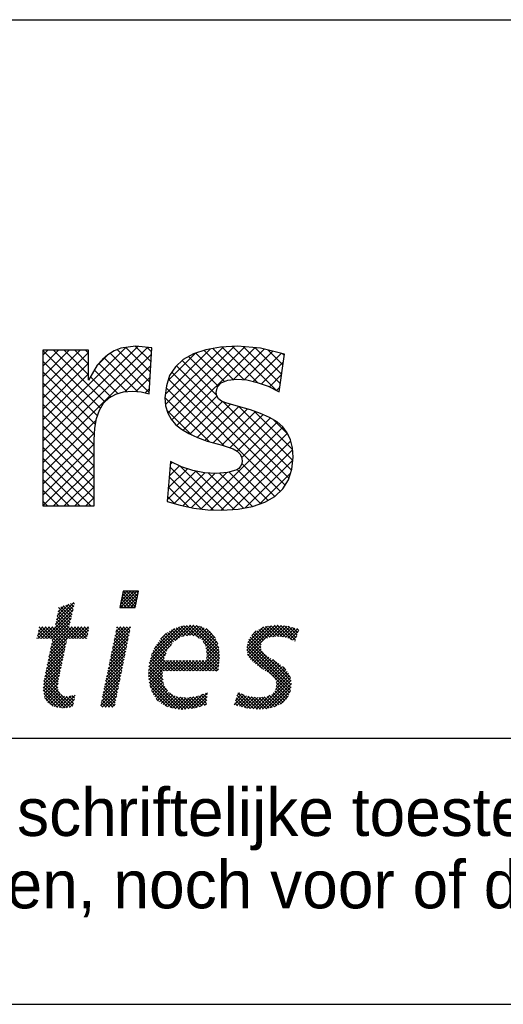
# Model space of a CAD drawing. Extents: x -36528 to 124080, y 290752 to 374852.
# Tile 57 of 66: x 111076 to 112893, y 290752 to 294452. Entities that reach past the tile are written whole.
import ezdxf

# ---------------------------------------------------------------- set-up
doc = ezdxf.new("R2010")
doc.units = 0
doc.header["$LTSCALE"] = 100
doc.layers.get('0').update_dxf_attribs({"linetype": 'CONTINUOUS'})
for name, color, linetype in [('00KAD025', 2, 'CONTINUOUS'), ('00KAD070', 5, 'CONTINUOUS'), ('7', 7, 'CONTINUOUS'), ('BL$4----', 7, 'CONTINUOUS')]:
    doc.layers.add(name, color=color, linetype=linetype)
doc.styles.add('BURO-018', font='BUROFONT.shx', dxfattribs={"height": 180})
doc.styles.add('BURO-025', font='BUROFONT.shx', dxfattribs={"height": 250})
doc.styles.add('BURO-035', font='BUROFONT.shx', dxfattribs={"height": 350})
doc.styles.add('BURO-050', font='BUROFONT.shx', dxfattribs={"height": 500})

# ---------------------------------------------------------------- blocks, each defined once
blk = doc.blocks.new('*X0')
at = {"color": 0}
for p, q in [((71.64, -45.1), (73.47, -43.27)), ((71.66, -45.53), (73.92, -43.27)), ((71.76, -44.54), (73.02, -43.27)), ((71.87, -43.98), (72.57, -43.27)), ((71.98, -43.41), (72.12, -43.27)), ((73.79, -45.05), (72.01, -43.27)), ((72.11, -45.53), (74.09, -43.55)), ((73.86, -44.68), (72.46, -43.27)), ((73.94, -44.3), (72.91, -43.27)), ((74.01, -43.93), (73.36, -43.27)), ((74.09, -43.56), (73.81, -43.27)), ((62.76, -47.25), (65.17, -44.84)), ((65.25, -45.04), (65.08, -44.87)), ((72.47, -45.53), (71.71, -44.77)), ((72.92, -45.53), (71.78, -44.39)), ((73.37, -45.53), (71.86, -44.02)), ((73.71, -45.42), (71.94, -43.65)), ((72.56, -45.53), (73.98, -44.11)), ((73.01, -45.53), (73.86, -44.68)), ((61.1, -49.8), (65.07, -45.84)), ((62.64, -47.82), (65.2, -45.26)), ((62.87, -46.69), (64.5, -45.06)), ((64.59, -47.98), (62.95, -46.33)), ((62.99, -46.12), (63.83, -45.28)), ((64.67, -47.61), (63.02, -45.96)), ((64.76, -47.24), (63.1, -45.59)), ((63.11, -45.55), (63.17, -45.49)), ((64.84, -46.88), (63.38, -45.42)), ((64.92, -46.51), (63.72, -45.31)), ((65, -46.14), (64.06, -45.2)), ((65.08, -45.78), (64.4, -45.09)), ((65.17, -45.41), (64.74, -44.98)), ((71.58, -45.53), (71.56, -45.52)), ((72.03, -45.53), (71.63, -45.14)), ((73.45, -45.53), (73.75, -45.24)), ((61.55, -49.8), (64.94, -46.41)), ((62, -49.8), (64.81, -46.99)), ((62.2, -50.05), (64.68, -47.57)), ((65.07, -49.8), (62.72, -47.45)), ((65.52, -49.8), (62.79, -47.08)), ((65.97, -49.8), (62.87, -46.71)), ((60.15, -49.41), (61.36, -48.2)), ((60.21, -49.8), (61.81, -48.2)), ((61.03, -49.8), (60.23, -49.01)), ((60.27, -48.84), (60.91, -48.2)), ((61.48, -49.8), (60.31, -48.64)), ((60.38, -48.28), (60.46, -48.2)), ((61.93, -49.8), (60.39, -48.26)), ((60.65, -49.8), (62.26, -48.2)), ((63.93, -51.36), (60.77, -48.2)), ((64.01, -50.99), (61.22, -48.2)), ((64.09, -50.62), (61.67, -48.2)), ((61.74, -52.31), (65.85, -48.2)), ((61.85, -51.75), (65.4, -48.2)), ((61.97, -51.18), (64.95, -48.2)), ((62.09, -50.62), (64.55, -48.15)), ((64.17, -50.25), (62.12, -48.2)), ((64.25, -49.88), (62.56, -48.19)), ((64.62, -49.8), (62.64, -47.82)), ((64.7, -49.8), (66.3, -48.2)), ((66.42, -49.8), (64.82, -48.2)), ((65.14, -49.8), (66.75, -48.2)), ((66.87, -49.8), (65.26, -48.2)), ((65.59, -49.8), (67.19, -48.2)), ((67.04, -49.53), (65.71, -48.2)), ((66.04, -49.8), (67.22, -48.62)), ((67.11, -49.15), (66.16, -48.2)), ((67.19, -48.78), (66.61, -48.2)), ((67.27, -48.41), (67.06, -48.2)), ((70.51, -51.17), (72.94, -48.74)), ((70.63, -50.61), (73.03, -48.2)), ((70.74, -50.04), (72.58, -48.2)), ((70.86, -49.48), (72.13, -48.2)), ((72.57, -50.57), (70.97, -48.96)), ((70.98, -48.91), (71.68, -48.2)), ((72.65, -50.2), (71.04, -48.59)), ((71.09, -48.34), (71.24, -48.2)), ((72.72, -49.82), (71.12, -48.22)), ((72.8, -49.45), (71.55, -48.2)), ((72.88, -49.08), (72, -48.2)), ((72.95, -48.7), (72.45, -48.2)), ((73.03, -48.33), (72.9, -48.2)), ((75.62, -53.24), (80.87, -48)), ((75.77, -52.64), (80.37, -48.05)), ((75.95, -52.02), (79.78, -48.18)), ((76.29, -51.22), (79.09, -48.43)), ((79.26, -50.07), (78.16, -48.97)), ((79.53, -49.89), (78.44, -48.8)), ((79.79, -49.71), (78.71, -48.63)), ((80.09, -49.55), (79, -48.46)), ((79.21, -50.11), (81.37, -47.95)), ((80.46, -49.48), (79.33, -48.35)), ((80.84, -49.41), (79.66, -48.23)), ((81.24, -49.36), (79.99, -48.11)), ((80.24, -49.53), (81.78, -47.98)), ((81.78, -49.45), (80.38, -48.05)), ((82.54, -49.76), (80.78, -48.01)), ((80.8, -49.42), (82.2, -48.02)), ((85.34, -52.11), (81.19, -47.97)), ((81.29, -49.37), (82.56, -48.11)), ((85.3, -51.62), (81.65, -47.97)), ((81.68, -49.43), (82.91, -48.21)), ((82.06, -49.5), (83.23, -48.33)), ((85.23, -51.1), (82.14, -48.01)), ((82.37, -49.64), (83.53, -48.48)), ((82.63, -49.83), (83.82, -48.64)), ((85.09, -50.52), (82.73, -48.16)), ((82.9, -50.01), (84.05, -48.86)), ((84.76, -49.73), (83.47, -48.45)), ((89.12, -51.42), (92.5, -48.04)), ((89.15, -50.94), (91.98, -48.11)), ((89.2, -51.79), (93.02, -47.97)), ((89.27, -50.37), (91.42, -48.22)), ((89.28, -52.16), (93.47, -47.97)), ((89.79, -49.41), (90.43, -48.77)), ((91.41, -50.1), (90.2, -48.89)), ((91.63, -49.88), (90.49, -48.73)), ((91.96, -49.75), (90.78, -48.57)), ((92.28, -49.62), (91.07, -48.41)), ((92.67, -49.57), (91.36, -48.25)), ((93.08, -49.53), (91.7, -48.15)), ((93.53, -49.52), (92.1, -48.1)), ((92.26, -49.63), (93.87, -48.01)), ((94.05, -49.6), (92.5, -48.04)), ((92.78, -49.56), (94.28, -48.05)), ((94.58, -49.68), (92.89, -47.99)), ((93.28, -49.51), (94.69, -48.09)), ((95.35, -50), (93.31, -47.96)), ((93.69, -49.55), (95.05, -48.18)), ((95.84, -50.04), (93.81, -48.01)), ((94.08, -49.6), (95.41, -48.28)), ((95.96, -49.71), (94.31, -48.06)), ((94.47, -49.66), (95.76, -48.37)), ((94.81, -49.77), (96.11, -48.47)), ((96.07, -49.37), (94.82, -48.12)), ((95.13, -49.91), (96.28, -48.75)), ((96.18, -49.04), (95.43, -48.28)), ((96.3, -48.7), (96.04, -48.45)), ((60.13, -49.8), (60.08, -49.75)), ((60.58, -49.8), (60.16, -49.38)), ((61.62, -52.88), (64.15, -50.35)), ((63.86, -51.73), (62.2, -50.07)), ((66.49, -49.8), (67.11, -49.19)), ((66.94, -49.8), (66.99, -49.75)), ((70.28, -52.3), (72.72, -49.87)), ((70.4, -51.74), (72.83, -49.3)), ((72.34, -51.69), (70.74, -50.08)), ((72.42, -51.32), (70.81, -49.71)), ((72.5, -50.94), (70.89, -49.34)), ((78.04, -51.55), (76.84, -50.35)), ((78.2, -51.26), (77.02, -50.08)), ((77.18, -49.89), (77.99, -49.08)), ((78.4, -51.01), (77.23, -49.84)), ((78.59, -50.75), (77.45, -49.61)), ((78.79, -50.5), (77.67, -49.38)), ((78.99, -50.26), (77.89, -49.16)), ((83.08, -50.28), (84.29, -49.07)), ((85.33, -52.55), (83.11, -50.33)), ((83.24, -50.57), (84.48, -49.33)), ((83.39, -50.86), (84.66, -49.59)), ((83.47, -51.24), (84.82, -49.88)), ((83.53, -51.63), (84.96, -50.19)), ((95.27, -56.21), (89.3, -50.24)), ((95.25, -55.73), (89.4, -49.89)), ((91.07, -51.11), (89.6, -49.64)), ((91.09, -50.68), (89.8, -49.39)), ((91.18, -50.32), (90, -49.14)), ((95.44, -50.04), (96.05, -49.43)), ((95.76, -50.17), (95.82, -50.11)), ((61.39, -54.01), (63.91, -51.49)), ((61.5, -53.44), (64.03, -50.92)), ((63.54, -53.22), (61.89, -51.56)), ((63.62, -52.85), (61.97, -51.19)), ((63.7, -52.47), (62.04, -50.82)), ((63.78, -52.1), (62.12, -50.45)), ((69.93, -54), (72.37, -51.56)), ((70.05, -53.43), (72.49, -50.99)), ((70.16, -52.87), (72.6, -50.43)), ((72.04, -53.18), (70.43, -51.57)), ((72.12, -52.81), (70.51, -51.2)), ((72.19, -52.44), (70.58, -50.83)), ((72.27, -52.06), (70.66, -50.45)), ((75.56, -53.75), (78.68, -50.64)), ((79, -54.3), (76.18, -51.49)), ((77.67, -52.53), (76.32, -51.17)), ((77.8, -52.2), (76.48, -50.88)), ((77.92, -51.88), (76.66, -50.61)), ((82.2, -54.3), (85.26, -51.24)), ((82.65, -54.3), (85.3, -51.65)), ((85.29, -52.96), (83.45, -51.12)), ((85.24, -53.36), (83.53, -51.65)), ((83.56, -52.49), (85.17, -50.88)), ((83.58, -52.02), (85.09, -50.51)), ((95.07, -57.35), (89.12, -51.4)), ((95.17, -57), (89.14, -50.97)), ((95.23, -56.62), (89.22, -50.61)), ((89.46, -52.43), (91.05, -50.84)), ((89.63, -52.7), (91.11, -51.22)), ((89.84, -52.95), (91.24, -51.55)), ((61.15, -55.14), (63.67, -52.63)), ((61.27, -54.57), (63.79, -52.06)), ((63.23, -54.7), (61.58, -53.05)), ((63.31, -54.33), (61.66, -52.68)), ((63.39, -53.96), (61.74, -52.31)), ((63.47, -53.59), (61.81, -51.94)), ((69.7, -55.13), (72.14, -52.68)), ((69.82, -54.56), (72.26, -52.12)), ((71.74, -54.68), (70.12, -53.06)), ((71.81, -54.3), (70.2, -52.69)), ((71.89, -53.93), (70.28, -52.32)), ((71.97, -53.56), (70.35, -51.94)), ((75.5, -54.72), (77.67, -52.55)), ((75.53, -54.24), (77.94, -51.82)), ((75.53, -55.13), (77.81, -52.85)), ((75.57, -55.54), (78.26, -52.86)), ((75.63, -55.94), (78.7, -52.86)), ((77.44, -54.54), (75.73, -52.83)), ((77.65, -54.3), (75.82, -52.47)), ((78.1, -54.3), (75.91, -52.11)), ((78.55, -54.3), (76.05, -51.8)), ((77.71, -54.3), (79.15, -52.86)), ((79.45, -54.3), (78, -52.85)), ((78.16, -54.3), (79.6, -52.86)), ((79.89, -54.3), (78.45, -52.86)), ((78.61, -54.3), (80.04, -52.86)), ((80.34, -54.3), (78.9, -52.86)), ((79.06, -54.3), (80.49, -52.86)), ((80.79, -54.3), (79.35, -52.86)), ((79.5, -54.3), (80.94, -52.87)), ((81.24, -54.3), (79.8, -52.86)), ((79.95, -54.3), (81.39, -52.87)), ((81.69, -54.3), (80.25, -52.86)), ((80.4, -54.3), (81.83, -52.87)), ((82.14, -54.3), (80.7, -52.87)), ((80.85, -54.3), (82.28, -52.87)), ((82.59, -54.3), (81.16, -52.87)), ((81.3, -54.3), (82.73, -52.87)), ((83.04, -54.3), (81.61, -52.87)), ((81.75, -54.3), (83.17, -52.88)), ((83.49, -54.3), (82.06, -52.87)), ((83.94, -54.3), (82.51, -52.87)), ((84.38, -54.3), (82.96, -52.88)), ((83.1, -54.3), (85.33, -52.07)), ((84.83, -54.3), (83.41, -52.88)), ((83.55, -54.3), (85.33, -52.52)), ((85.16, -54.18), (83.55, -52.57)), ((85.2, -53.77), (83.59, -52.16)), ((83.99, -54.3), (85.28, -53.02)), ((91.3, -54.03), (89.23, -51.96)), ((90.09, -53.14), (91.44, -51.79)), ((90.34, -53.34), (91.65, -52.03)), ((90.6, -53.53), (91.9, -52.23)), ((90.86, -53.72), (92.18, -52.41)), ((91.12, -53.91), (92.45, -52.58)), ((91.39, -54.09), (92.72, -52.76)), ((91.66, -54.27), (93, -52.93)), ((91.94, -54.43), (93.27, -53.1)), ((95.17, -55.21), (92.71, -52.74)), ((60.95, -56.69), (63.31, -54.33)), ((61, -56.19), (63.43, -53.76)), ((61.05, -55.69), (63.55, -53.19)), ((63.03, -55.84), (61.35, -54.17)), ((63.08, -55.45), (61.43, -53.8)), ((63.15, -55.07), (61.51, -53.43)), ((69.35, -56.82), (71.8, -54.37)), ((69.47, -56.26), (71.91, -53.81)), ((69.58, -55.69), (72.03, -53.25)), ((71.51, -55.8), (69.89, -54.18)), ((71.59, -55.42), (69.97, -53.81)), ((71.66, -55.05), (70.05, -53.43)), ((78.15, -57.04), (75.51, -54.41)), ((77.6, -56.05), (75.54, -53.99)), ((77.52, -55.52), (75.58, -53.58)), ((77.44, -54.99), (75.64, -53.19)), ((84.44, -54.3), (85.23, -53.52)), ((84.89, -54.3), (85.18, -54.02)), ((92.23, -54.6), (93.55, -53.28)), ((92.47, -54.81), (93.8, -53.47)), ((92.71, -55.01), (94.06, -53.67)), ((92.91, -55.26), (94.31, -53.86)), ((93.1, -55.53), (94.51, -54.11)), ((93.19, -55.88), (94.72, -54.36)), ((94.49, -54.08), (94.15, -53.73)), ((60.98, -57.11), (63.19, -54.9)), ((61.04, -57.5), (63.08, -55.46)), ((64.71, -59.32), (61.05, -55.66)), ((63.29, -57.45), (61.12, -55.29)), ((62.97, -56.69), (61.2, -54.91)), ((62.98, -56.24), (61.28, -54.54)), ((69.12, -57.95), (71.57, -55.5)), ((69.23, -57.39), (71.68, -54.94)), ((71.21, -57.29), (69.59, -55.67)), ((71.28, -56.91), (69.66, -55.3)), ((71.36, -56.54), (69.74, -54.92)), ((71.43, -56.17), (69.82, -54.55)), ((80.28, -59.63), (75.51, -54.86)), ((79.8, -59.6), (75.55, -55.35)), ((79.31, -59.55), (75.61, -55.85)), ((75.71, -56.3), (77.44, -54.57)), ((75.79, -56.66), (77.45, -55.01)), ((75.91, -56.99), (77.5, -55.4)), ((76.06, -57.3), (77.56, -55.79)), ((90.81, -59.61), (95.18, -55.24)), ((91.3, -59.57), (95.23, -55.63)), ((93.09, -56.88), (95.04, -54.93)), ((93.22, -56.3), (94.9, -54.62)), ((63.46, -59.42), (60.94, -56.9)), ((63.92, -59.43), (60.97, -56.48)), ((64.32, -59.38), (61.01, -56.07)), ((61.1, -57.89), (63.01, -55.98)), ((61.25, -58.19), (62.94, -56.5)), ((61.42, -58.46), (63.01, -56.88)), ((61.6, -58.73), (63.13, -57.21)), ((68.89, -59.08), (71.34, -56.63)), ((69, -58.52), (71.46, -56.06)), ((69.09, -59.33), (71.23, -57.19)), ((70.9, -58.78), (69.28, -57.16)), ((70.98, -58.41), (69.36, -56.79)), ((71.06, -58.03), (69.43, -56.41)), ((71.13, -57.66), (69.51, -56.04)), ((78.74, -59.43), (75.74, -56.43)), ((78.09, -59.23), (75.97, -57.11)), ((76.2, -57.61), (77.62, -56.19)), ((76.38, -57.88), (77.78, -56.47)), ((76.57, -58.14), (77.96, -56.75)), ((76.77, -58.39), (78.13, -57.02)), ((91.78, -59.54), (95.28, -56.03)), ((92.33, -59.43), (95.24, -56.52)), ((92.95, -59.27), (95.15, -57.07)), ((94.37, -58.45), (92.98, -57.06)), ((94.59, -58.22), (93.12, -56.75)), ((94.77, -57.95), (93.2, -56.38)), ((94.94, -57.67), (93.21, -55.94)), ((62.94, -59.34), (61.03, -57.43)), ((62.32, -59.17), (61.11, -57.96)), ((61.86, -58.92), (63.31, -57.48)), ((62.15, -59.08), (63.57, -57.67)), ((62.44, -59.24), (63.89, -57.79)), ((62.81, -59.33), (64.28, -57.85)), ((63.2, -59.38), (64.82, -57.76)), ((65.04, -59.2), (63.38, -57.54)), ((63.59, -59.44), (65.37, -57.66)), ((64.07, -59.41), (65.25, -58.23)), ((65.12, -58.83), (64.13, -57.84)), ((65.2, -58.46), (64.54, -57.81)), ((65.28, -58.09), (64.92, -57.74)), ((65.36, -57.73), (65.28, -57.65)), ((70.11, -59.33), (69.05, -58.28)), ((70.56, -59.33), (69.13, -57.9)), ((70.83, -59.15), (69.21, -57.53)), ((69.53, -59.33), (71.11, -57.75)), ((69.98, -59.33), (71, -58.32)), ((76.91, -58.5), (76.62, -58.21)), ((77.02, -58.59), (78.34, -57.27)), ((77.26, -58.79), (78.62, -57.44)), ((77.54, -58.96), (78.9, -57.6)), ((77.84, -59.11), (79.18, -57.77)), ((78.14, -59.26), (79.53, -57.87)), ((80.69, -59.59), (78.42, -57.32)), ((78.49, -59.36), (79.92, -57.93)), ((78.84, -59.46), (80.31, -57.98)), ((79.2, -59.54), (80.71, -58.03)), ((81.09, -59.54), (79.4, -57.85)), ((79.61, -59.58), (81.23, -57.96)), ((81.5, -59.5), (79.93, -57.93)), ((80.02, -59.62), (81.75, -57.89)), ((81.9, -59.44), (80.45, -58)), ((80.48, -59.61), (82.29, -57.8)), ((82.25, -59.35), (80.91, -58.01)), ((80.99, -59.55), (83.02, -57.52)), ((82.6, -59.25), (81.3, -57.95)), ((81.49, -59.5), (83.67, -57.32)), ((82.95, -59.15), (81.7, -57.9)), ((82.03, -59.41), (83.62, -57.82)), ((83.3, -59.06), (82.09, -57.85)), ((83.52, -58.82), (82.44, -57.74)), ((82.65, -59.24), (83.57, -58.32)), ((83.56, -58.41), (82.76, -57.62)), ((83.6, -58.01), (83.09, -57.5)), ((83.64, -57.6), (83.42, -57.37)), ((87.39, -58.99), (88.76, -57.62)), ((87.54, -58.39), (88.45, -57.48)), ((88.48, -59.29), (87.55, -58.36)), ((89.08, -59.44), (87.65, -58.02)), ((87.74, -57.74), (88.13, -57.35)), ((87.74, -59.08), (89.08, -57.75)), ((89.58, -59.49), (87.76, -57.68)), ((90.08, -59.54), (87.87, -57.33)), ((88.09, -59.18), (89.44, -57.84)), ((88.44, -59.28), (89.83, -57.89)), ((90.58, -59.59), (88.48, -57.5)), ((88.79, -59.38), (90.23, -57.95)), ((89.17, -59.45), (90.62, -58)), ((91.02, -59.59), (89.24, -57.81)), ((89.58, -59.49), (91.11, -57.96)), ((91.44, -59.56), (89.76, -57.88)), ((89.99, -59.53), (91.62, -57.9)), ((91.85, -59.53), (90.28, -57.96)), ((90.39, -59.58), (92.32, -57.65)), ((92.23, -59.45), (90.78, -58)), ((92.61, -59.38), (91.18, -57.95)), ((92.95, -59.27), (91.58, -57.91)), ((93.27, -59.14), (91.95, -57.82)), ((93.58, -59.01), (92.25, -57.68)), ((93.86, -58.84), (92.56, -57.54)), ((94.14, -58.67), (92.78, -57.31)), ((93.77, -58.9), (94.86, -57.8)), ((64.59, -59.34), (65.13, -58.8)), ((69.21, -59.33), (68.9, -59.02)), ((69.66, -59.33), (68.98, -58.65)), ((70.43, -59.33), (70.88, -58.88)), ((83.27, -59.06), (83.52, -58.82)), ((87.85, -59.11), (87.44, -58.71))]:
    blk.add_line(p, q, dxfattribs=at)
blk = doc.blocks.new('KUIJPERSKLEUR')
at = {"color": 1}
blk.add_line((-185, 37), (-10, 37), dxfattribs=at)
at = {"color": 170}
for p, q in [((-129.174, 21.156), (-125.606, 24.725)), ((-129.174, 20.752), (-125.241, 24.685)), ((-129.174, 21.56), (-126.053, 24.681)), ((-129.174, 23.177), (-127.775, 24.576)), ((-129.174, 23.581), (-128.179, 24.576)), ((-129.174, 23.985), (-128.583, 24.576)), ((-129.174, 24.389), (-128.987, 24.576)), ((-127.004, 22.399), (-129.174, 24.569)), ((-129.174, 22.772), (-127.452, 24.494)), ((-129.174, 20.348), (-125.089, 24.433)), ((-126.837, 22.636), (-128.777, 24.576)), ((-127.452, 23.655), (-128.372, 24.576)), ((-127.452, 24.06), (-127.968, 24.576)), ((-127.452, 24.464), (-127.564, 24.576)), ((-125.176, 22.996), (-126.643, 24.463)), ((-125.153, 23.377), (-126.377, 24.601)), ((-125.13, 23.758), (-126.053, 24.681)), ((-125.107, 24.139), (-125.699, 24.731)), ((-125.084, 24.52), (-125.25, 24.686)), ((-124.568, 22.934), (-122.875, 24.626)), ((-124.562, 22.536), (-122.397, 24.7)), ((-124.477, 22.216), (-121.967, 24.726)), ((-124.471, 23.435), (-123.437, 24.469)), ((-124.332, 21.957), (-121.581, 24.708)), ((-124.137, 21.748), (-121.211, 24.674)), ((-122.352, 23.405), (-123.421, 24.474)), ((-122.019, 23.476), (-123.116, 24.573)), ((-121.609, 23.47), (-122.782, 24.643)), ((-121.102, 23.367), (-122.433, 24.698)), ((-120.409, 23.078), (-122.052, 24.721)), ((-122.003, 23.477), (-120.86, 24.621)), ((-120.247, 23.32), (-121.64, 24.713)), ((-121.607, 23.47), (-120.536, 24.541)), ((-121.266, 23.407), (-120.212, 24.46)), ((-120.199, 23.677), (-121.195, 24.673)), ((-120.152, 24.033), (-120.7, 24.581)), ((-120.104, 24.389), (-120.162, 24.448)), ((-127.123, 22.114), (-129.174, 24.165)), ((-129.174, 22.368), (-127.452, 24.09)), ((-127.118, 24.02), (-126.732, 24.406)), ((-126.015, 23.027), (-127.068, 24.079)), ((-125.613, 23.029), (-126.872, 24.288)), ((-122.645, 22.889), (-123.942, 24.187)), ((-122.584, 23.232), (-123.694, 24.342)), ((-120.954, 23.315), (-120.138, 24.13)), ((-127.198, 21.785), (-129.174, 23.761)), ((-129.174, 21.964), (-127.452, 23.686)), ((-126.349, 22.956), (-127.229, 23.836)), ((-126.097, 23.02), (-125.115, 24.003)), ((-120.072, 19.508), (-124.323, 23.76)), ((-119.928, 19.769), (-124.154, 23.994)), ((-127.237, 21.419), (-129.174, 23.357)), ((-126.62, 22.823), (-127.378, 23.582)), ((-125.68, 23.034), (-125.141, 23.572)), ((-120.25, 19.283), (-124.454, 23.486)), ((-120.661, 23.204), (-120.201, 23.663)), ((-127.249, 21.028), (-129.174, 22.953)), ((-125.331, 22.979), (-125.167, 23.142)), ((-122.362, 20.99), (-124.54, 23.168)), ((-120.391, 23.069), (-120.264, 23.196)), ((-122.911, 21.135), (-124.582, 22.806)), ((-123.905, 21.576), (-122.632, 22.849)), ((-123.649, 21.428), (-122.421, 22.656)), ((-119.829, 20.073), (-122.405, 22.649)), ((-127.249, 20.624), (-129.174, 22.549)), ((-123.572, 21.392), (-124.512, 22.332)), ((-123.374, 21.299), (-122.121, 22.552)), ((-123.08, 21.188), (-121.809, 22.46)), ((-122.766, 21.099), (-121.494, 22.37)), ((-122.443, 21.017), (-121.188, 22.273)), ((-119.784, 20.432), (-121.812, 22.46)), ((-119.792, 20.845), (-121.237, 22.289)), ((-127.249, 20.219), (-129.174, 22.145)), ((-129.174, 19.944), (-127.169, 21.949)), ((-122.143, 20.913), (-120.894, 22.163)), ((-121.867, 20.785), (-120.619, 22.033)), ((-121.7, 20.548), (-120.368, 21.88)), ((-119.958, 21.415), (-120.511, 21.968)), ((-127.249, 19.815), (-129.174, 21.741)), ((-129.174, 19.54), (-127.233, 21.481)), ((-123.228, 18.616), (-120.15, 21.694)), ((-122.86, 18.58), (-119.979, 21.461)), ((-127.249, 19.411), (-129.174, 21.336)), ((-122.47, 18.565), (-119.859, 21.176)), ((-129.174, 19.135), (-127.249, 21.061)), ((-127.249, 19.007), (-129.174, 20.932)), ((-122.041, 18.59), (-119.792, 20.84)), ((-129.174, 18.731), (-127.249, 20.656)), ((-127.374, 18.728), (-129.174, 20.528)), ((-124.39, 20.283), (-124.312, 20.36)), ((-121.574, 18.653), (-119.783, 20.445)), ((-127.778, 18.728), (-129.174, 20.124)), ((-128.773, 18.728), (-127.249, 20.252)), ((-124.499, 18.961), (-123.425, 20.036)), ((-124.463, 19.402), (-123.738, 20.126)), ((-124.426, 19.842), (-124.034, 20.234)), ((-122.777, 18.577), (-124.397, 20.196)), ((-122.366, 18.569), (-124.029, 20.232)), ((-121.986, 18.594), (-123.429, 20.036)), ((-120.994, 18.814), (-122.176, 19.996)), ((-120.715, 18.939), (-121.876, 20.1)), ((-120.46, 19.088), (-121.695, 20.323)), ((-128.182, 18.728), (-129.174, 19.72)), ((-128.369, 18.728), (-127.249, 19.848)), ((-123.22, 18.615), (-124.428, 19.823)), ((-124.238, 18.818), (-123.085, 19.971)), ((-123.916, 18.736), (-122.704, 19.948)), ((-123.581, 18.667), (-122.272, 19.976)), ((-121.63, 18.642), (-122.952, 19.963)), ((-121.292, 18.708), (-122.54, 19.956)), ((-121.018, 18.806), (-119.867, 19.956)), ((-128.586, 18.728), (-129.174, 19.316)), ((-127.965, 18.728), (-127.249, 19.444)), ((-123.7, 18.691), (-124.459, 19.45)), ((-128.99, 18.728), (-129.174, 18.912)), ((-127.561, 18.728), (-127.249, 19.04)), ((-124.229, 18.815), (-124.49, 19.077))]:
    blk.add_line(p, q, dxfattribs=at)
at = {"layer": '7', "color": 170, "linetype": 'CONTINUOUS'}
for p, q in [((-129.174, 24.576), (-129.174, 18.728)), ((-127.452, 24.576), (-129.174, 24.576)), ((-127.452, 23.456), (-127.452, 24.576)), ((-126.489, 24.556), (-126.725, 24.412)), ((-126.241, 24.654), (-126.489, 24.556)), ((-125.684, 24.733), (-126.241, 24.654)), ((-125.075, 24.668), (-125.684, 24.733)), ((-125.18, 22.939), (-125.075, 24.668)), ((-123.51, 24.445), (-123.896, 24.229)), ((-123.045, 24.596), (-123.51, 24.445)), ((-122.495, 24.694), (-123.045, 24.596)), ((-121.859, 24.733), (-122.495, 24.694)), ((-120.995, 24.654), (-121.859, 24.733)), ((-120.098, 24.432), (-120.995, 24.654)), ((-120.288, 23.017), (-120.098, 24.432)), ((-126.935, 24.235), (-127.125, 24.013)), ((-126.725, 24.412), (-126.935, 24.235)), ((-123.896, 24.229), (-124.191, 23.96)), ((-127.125, 24.013), (-127.452, 23.456)), ((-124.191, 23.96), (-124.407, 23.633)), ((-124.407, 23.633), (-124.531, 23.247)), ((-122.613, 23.201), (-122.469, 23.358)), ((-122.469, 23.358), (-122.226, 23.456)), ((-122.226, 23.456), (-121.886, 23.489)), ((-121.886, 23.489), (-121.506, 23.463)), ((-121.506, 23.463), (-121.113, 23.371)), ((-121.113, 23.371), (-120.707, 23.227)), ((-126.431, 22.932), (-126.136, 23.017)), ((-126.136, 23.017), (-125.802, 23.044)), ((-125.802, 23.044), (-125.474, 23.017)), ((-125.474, 23.017), (-125.18, 22.939)), ((-124.531, 23.247), (-124.584, 22.795)), ((-122.665, 22.985), (-122.613, 23.201)), ((-122.639, 22.86), (-122.665, 22.985)), ((-120.707, 23.227), (-120.288, 23.017)), ((-127.046, 22.33), (-126.889, 22.585)), ((-126.889, 22.585), (-126.679, 22.788)), ((-126.679, 22.788), (-126.431, 22.932)), ((-124.584, 22.795), (-124.557, 22.487)), ((-122.573, 22.749), (-122.639, 22.86)), ((-122.456, 22.67), (-122.573, 22.749)), ((-122.298, 22.605), (-122.456, 22.67)), ((-121.905, 22.487), (-122.298, 22.605)), ((-127.157, 22.015), (-127.046, 22.33)), ((-124.557, 22.487), (-124.479, 22.218)), ((-124.479, 22.218), (-124.355, 21.983)), ((-121.375, 22.336), (-121.905, 22.487)), ((-120.989, 22.205), (-121.375, 22.336)), ((-120.655, 22.055), (-120.989, 22.205)), ((-127.223, 21.649), (-127.157, 22.015)), ((-124.355, 21.983), (-124.184, 21.786)), ((-120.373, 21.884), (-120.655, 22.055)), ((-120.15, 21.695), (-120.373, 21.884)), ((-127.249, 21.216), (-127.223, 21.649)), ((-124.184, 21.786), (-123.962, 21.61)), ((-123.962, 21.61), (-123.687, 21.446)), ((-119.987, 21.479), (-120.15, 21.695)), ((-119.869, 21.216), (-119.987, 21.479)), ((-127.249, 18.728), (-127.249, 21.216)), ((-123.687, 21.446), (-123.366, 21.295)), ((-123.366, 21.295), (-122.999, 21.157)), ((-122.999, 21.157), (-122.429, 21.013)), ((-119.797, 20.909), (-119.869, 21.216)), ((-122.429, 21.013), (-122.017, 20.869)), ((-122.017, 20.869), (-121.873, 20.791)), ((-121.873, 20.791), (-121.768, 20.686)), ((-119.771, 20.562), (-119.797, 20.909)), ((-124.381, 20.392), (-124.505, 18.892)), ((-123.962, 20.202), (-124.381, 20.392)), ((-121.768, 20.686), (-121.703, 20.568)), ((-121.703, 20.568), (-121.683, 20.424)), ((-121.683, 20.424), (-121.696, 20.313)), ((-119.817, 20.11), (-119.771, 20.562)), ((-123.536, 20.058), (-123.962, 20.202)), ((-123.104, 19.972), (-123.536, 20.058)), ((-121.925, 20.07), (-122.233, 19.979)), ((-121.814, 20.136), (-121.925, 20.07)), ((-121.742, 20.221), (-121.814, 20.136)), ((-121.696, 20.313), (-121.742, 20.221)), ((-119.947, 19.71), (-119.817, 20.11)), ((-122.665, 19.946), (-123.104, 19.972)), ((-122.233, 19.979), (-122.665, 19.946)), ((-120.157, 19.37), (-119.947, 19.71)), ((-120.458, 19.088), (-120.157, 19.37)), ((-124.505, 18.892), (-124.008, 18.754)), ((-121.29, 18.708), (-120.831, 18.872)), ((-120.831, 18.872), (-120.458, 19.088)), ((-129.174, 18.728), (-127.249, 18.728)), ((-124.008, 18.754), (-123.497, 18.649)), ((-123.497, 18.649), (-122.973, 18.584)), ((-122.973, 18.584), (-122.442, 18.564)), ((-122.442, 18.564), (-121.827, 18.604)), ((-121.827, 18.604), (-121.29, 18.708))]:
    blk.add_line(p, q, dxfattribs=at)
blk.add_lwpolyline([(-125.697, 14.908), (-125.573, 15.522), (-126.152, 15.522), (-126.276, 14.908), (-125.697, 14.908)], dxfattribs=at)
at = {"color": 170, "xscale": 0.271494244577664, "yscale": 0.271494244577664, "zscale": 0.271494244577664}
blk.add_blockref('*X0', (-145.703, 27.27), dxfattribs=at)
at = {"color": 1, "style": 'BURO-018'}
for s, p in [('Deze tekening blijft eigendom en mag zonder onze schriftelijke toestemming niet', (-185, 6.326)), ('gekopieerd of aan derden ter inzage worden gegeven, noch voor of door derden worden gebruikt', (-185, 3.607))]:
    blk.add_text(s, height=1.8, dxfattribs=at).set_placement(p)
at = {"color": 150, "style": 'BURO-025'}
for tag, p in [('TKSCHAAL', (-167, 67)), ('TKBLADNR', (-124, 67)), ('TKDATCREAT', (-81, 67)), ('TKDATA', (-30, 67)), ('TKINIT', (-30, 58)), ('PRPRLEID', (-30, 49)), ('PRGRLEID', (-30, 40))]:
    blk.add_attdef(tag, p, '', height=2.5, dxfattribs=at)
at = {"color": 3, "style": 'BURO-035'}
for tag, p in [('PROMSCHR', (-177, 55)), ('TK1OMSCHR', (-177, 42))]:
    blk.add_attdef(tag, p, '', height=3.5, dxfattribs=at)
at = {"color": 1, "style": 'BURO-025'}
blk.add_attdef('TKFILE', (-4, 40), '', height=2.5, rotation=90, dxfattribs=at)
blk.add_attdef('PRNAAM', (-30, 31.5), '', height=2.5, dxfattribs=at)
at = {"color": 4, "style": 'BURO-050'}
blk.add_attdef('TKTEKNR', (-48, 19), '', height=5, dxfattribs=at)

msp = doc.modelspace()

# ---------------------------------------------------------------- linework, layer by layer
at = {"layer": '00KAD025', "linetype": 'CONTINUOUS'}
msp.add_line((-36528, 290752.102), (124079.808, 290752.102), dxfattribs=at)
at = {"layer": '00KAD070', "linetype": 'CONTINUOUS'}
msp.add_line((-35528, 291752.102), (123079.808, 291752.102), dxfattribs=at)

# ---------------------------------------------------------------- block references
at = {"layer": 'BL$4----', "xscale": 100, "yscale": 100, "zscale": 100}
msp.add_blockref('KUIJPERSKLEUR', (124079.808, 290752.102), dxfattribs=at)

doc.saveas('drawing.dxf')
